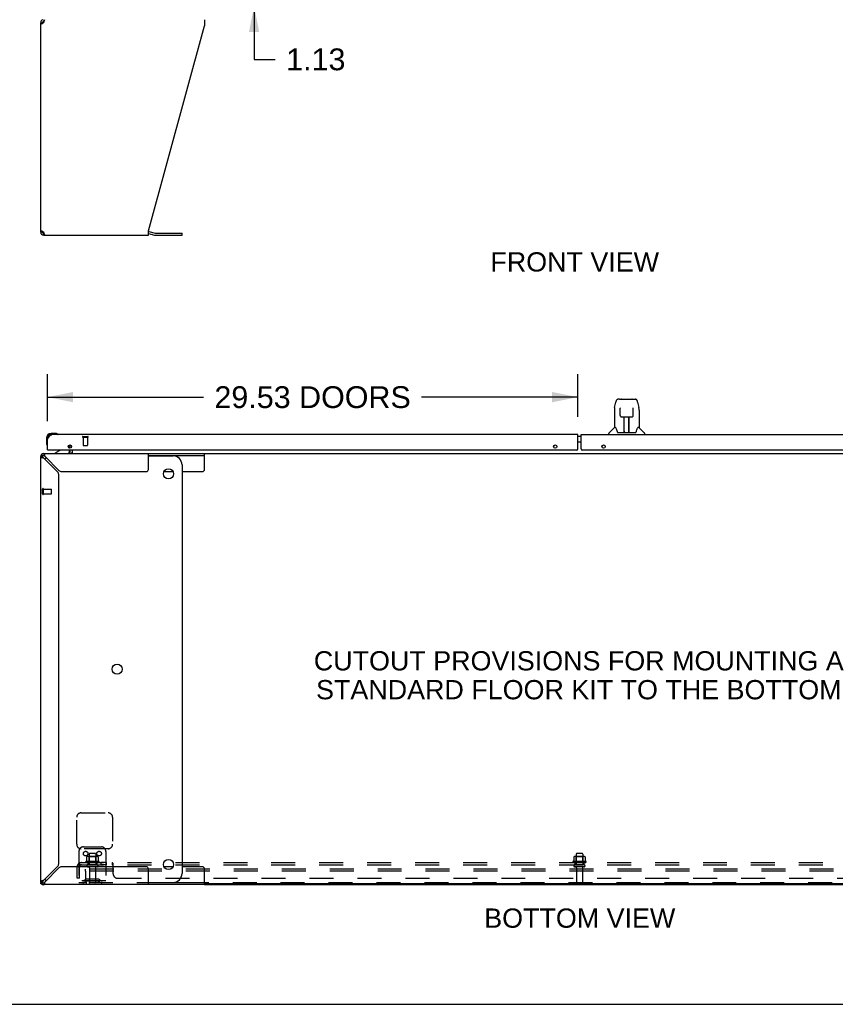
# Model space of a CAD drawing. Header units: inches. Extents: x 0 to 243, y 0 to 157.
# Tile 2 of 16: x 46 to 92, y 0 to 55. Entities that reach past the tile are written whole.
import ezdxf

# ---------------------------------------------------------------- set-up
doc = ezdxf.new("R2010")
doc.units = ezdxf.units.IN
doc.header["$LTSCALE"] = 13.357143
doc.header["$MEASUREMENT"] = 0
doc.linetypes.add('HIDDEN', pattern=[0.2, 0.1, -0.1])
doc.layers.get('0').update_dxf_attribs({"linetype": 'CONTINUOUS'})
for name, color, linetype in [('02___PRT_ALL_AXES', 7, 'CONTINUOUS'), ('DEFAULT_2', 8, 'HIDDEN'), ('DIMENSIONS', 7, 'CONTINUOUS')]:
    doc.layers.add(name, color=color, linetype=linetype)
doc.styles.get("Standard").update_dxf_attribs({"font": 'arial.ttf'})
doc.dimstyles.new('DIMSTYLE_2', dxfattribs={"dimtxt": 1.214286, "dimasz": 1.428571, "dimexe": 0.09, "dimexo": 0.07, "dimgap": 0.0425, "dimtad": 0, "dimtih": 1, "dimtoh": 1, "dimzin": 4, "dimdsep": 46, "dimtxsty": 'Standard', "dimblk": '_FILLED', "dimblk1": '_FILLED', "dimblk2": '_FILLED', "dimcen": 0.09, "dimazin": 1, "dimtfac": 1, "dimtdec": 3, "dimtofl": 0, "dimtmove": 0, "dimatfit": 3, "dimldrblk": '_FILLED', "dimfxl": 1, "dimtolj": 1, "dimtzin": 4, "dimarcsym": 0})

# ---------------------------------------------------------------- blocks, each defined once
blk = doc.blocks.new('_FILLED')
at = {"color": 0, "linetype": 'ByBlock'}
blk.add_solid([(0, 0), (-1, 0.2), (-1, -0.2)], dxfattribs=at)
blk = doc.blocks.new('*D2')
at = {"layer": 'DIMENSIONS', "color": 2, "linetype": 'Continuous'}
for p, q in [((47.812, 32.473), (47.812, 35.094)), ((77.343, 32.72), (77.343, 35.094)), ((47.812, 33.809), (56.508, 33.809)), ((77.343, 33.809), (68.647, 33.809))]:
    blk.add_line(p, q, dxfattribs=at)
at = {"layer": 'DIMENSIONS', "color": 2, "linetype": 'Continuous', "xscale": 1.4285714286, "yscale": 1.4285714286, "zscale": 1.4285714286, "rotation": 180}
blk.add_blockref('_FILLED', (47.812, 33.809), dxfattribs=at)
at = {"layer": 'DIMENSIONS', "color": 2, "linetype": 'Continuous', "xscale": 1.4285714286, "yscale": 1.4285714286, "zscale": 1.4285714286}
blk.add_blockref('_FILLED', (77.343, 33.809), dxfattribs=at)
at = {"layer": 'DIMENSIONS', "color": 2, "linetype": 'Continuous', "insert": (62.577, 34.416), "char_height": 1.21429, "width": 10.92406, "attachment_point": 2, "line_spacing_factor": 0.9}
blk.add_mtext('29.53 DOORS', dxfattribs=at)
blk = doc.blocks.new('*D7')
at = {"layer": 'DIMENSIONS', "color": 2, "linetype": 'Continuous'}
for p, q in [((59.319, 56.701), (59.319, 59.559)), ((59.319, 55.576), (59.319, 52.618)), ((59.319, 52.618), (60.498, 52.618))]:
    blk.add_line(p, q, dxfattribs=at)
at = {"layer": 'DIMENSIONS', "color": 2, "linetype": 'Continuous', "xscale": 1.4285714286, "yscale": 1.4285714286, "zscale": 1.4285714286}
for p, rotation in [((59.319, 56.701), 270), ((59.319, 55.576), 90)]:
    blk.add_blockref('_FILLED', p, dxfattribs=dict(at, rotation=rotation))
at = {"layer": 'DIMENSIONS', "color": 2, "linetype": 'Continuous', "insert": (61.105, 53.225), "char_height": 1.2143, "width": 3.29979, "attachment_point": 1, "line_spacing_factor": 0.9}
blk.add_mtext('1.13', dxfattribs=at)

msp = doc.modelspace()

# ---------------------------------------------------------------- linework, layer by layer
at = {"color": 7, "linetype": 'Continuous'}
for p, q in [((47.603, 54.826), (47.603, 54.722)), ((47.437, 54.66), (47.541, 54.66)), ((47.622, 54.722), (47.603, 54.722)), ((47.541, 42.993), (47.437, 42.993)), ((47.563, 42.945), (47.563, 43.018)), ((47.603, 42.93), (47.622, 42.93)), ((47.603, 42.826), (47.603, 42.93)), ((53.437, 42.926), (53.776, 42.835)), ((53.819, 42.829), (55.305, 42.829)), ((55.305, 42.829), (55.305, 42.933)), ((79.398, 33.228), (79.463, 33.534)), ((79.668, 33.688), (79.587, 33.688)), ((79.669, 33.688), (80.475, 33.688)), ((79.674, 33.688), (79.673, 33.688)), ((79.779, 33.7), (80.365, 33.7)), ((80.476, 33.688), (80.557, 33.688)), ((80.681, 33.534), (80.746, 33.228)), ((79.383, 33.085), (79.383, 32.113)), ((79.706, 33.176), (79.686, 33.176)), ((79.705, 33.212), (79.705, 33.209)), ((79.705, 33.209), (79.705, 33.205)), ((79.708, 33.065), (79.705, 33.194)), ((79.712, 32.782), (79.708, 33.065)), ((80.432, 32.782), (80.439, 33.194)), ((80.439, 33.202), (80.439, 33.207)), ((80.439, 33.194), (80.439, 33.202)), ((80.458, 33.176), (80.439, 33.176)), ((80.761, 33.085), (80.761, 32.113)), ((79.793, 32.704), (79.913, 32.704)), ((79.923, 31.858), (79.938, 32.705)), ((79.93, 32.289), (79.93, 32.704)), ((79.936, 32.641), (79.93, 32.641)), ((79.934, 32.479), (79.93, 32.479)), ((79.933, 32.468), (79.93, 32.468)), ((79.949, 32.705), (80.195, 32.705)), ((80.198, 31.838), (80.183, 32.705)), ((80.184, 32.641), (80.214, 32.641)), ((80.187, 32.705), (80.187, 32.641)), ((80.214, 32.479), (80.187, 32.479)), ((80.214, 32.468), (80.187, 32.468)), ((80.214, 31.838), (80.214, 32.704)), ((80.231, 32.704), (80.351, 32.704)), ((79.377, 32.108), (79.08, 31.81)), ((79.456, 32.113), (79.383, 32.113)), ((79.551, 31.861), (79.556, 31.854)), ((79.586, 31.838), (80.558, 31.838)), ((79.924, 31.91), (79.923, 31.884)), ((79.93, 31.838), (79.93, 31.842)), ((80.191, 32.239), (80.214, 32.239)), ((80.214, 32.235), (80.191, 32.235)), ((80.197, 31.884), (80.197, 31.91)), ((80.761, 32.113), (80.688, 32.113)), ((80.767, 32.108), (81.064, 31.81)), ((47.752, 31.517), (47.752, 31.26)), ((47.752, 31.26), (47.755, 31.222)), ((48.271, 31.78), (48.015, 31.78)), ((48.058, 31.72), (48.015, 31.72)), ((48.309, 31.777), (48.271, 31.78)), ((48.407, 31.733), (48.4, 31.735)), ((77.531, 31.616), (77.343, 31.616)), ((77.531, 31.296), (77.343, 31.296)), ((79.068, 31.72), (79.068, 31.782)), ((81.076, 31.72), (81.076, 31.782)), ((47.797, 31.131), (47.798, 31.125)), ((47.832, 30.866), (47.812, 30.866)), ((48.492, 30.839), (48.254, 30.701)), ((48.968, 31.056), (49.012, 31.012)), ((49.041, 30.866), (49.041, 30.819)), ((49.187, 30.866), (49.187, 30.691)), ((47.541, 30.495), (47.437, 30.495)), ((47.486, 30.613), (47.559, 30.539)), ((47.603, 30.662), (47.603, 30.558)), ((48.254, 30.662), (48.254, 30.701)), ((53.437, 30.558), (56.56, 30.558)), ((53.437, 30.537), (54.805, 30.537)), ((56.56, 29.787), (56.56, 30.662)), ((56.56, 30.662), (98.314, 30.662)), ((54.304, 29.662), (54.807, 29.662)), ((55.305, 30.037), (55.305, 7.287)), ((55.305, 29.662), (56.435, 29.662)), ((54.807, 7.662), (54.304, 7.662)), ((56.435, 7.662), (55.305, 7.662)), ((56.56, 6.662), (56.56, 7.537)), ((47.437, 6.828), (47.541, 6.828)), ((47.483, 6.714), (47.437, 6.714)), ((47.486, 6.71), (47.559, 6.784)), ((47.541, 6.674), (47.541, 6.662)), ((47.603, 6.766), (47.603, 6.662)), ((53.437, 6.787), (54.805, 6.787)), ((56.56, 6.766), (53.437, 6.766)), ((98.314, 6.714), (56.56, 6.714)), ((0, 0), (242.857, 0))]:
    msp.add_line(p, q, dxfattribs=at)
at = {"color": 3, "linetype": 'Continuous'}
for p, q in [((56.56, 54.826), (56.56, 54.486)), ((47.437, 42.993), (47.437, 54.66)), ((47.502, 54.591), (47.486, 54.578)), ((47.52, 54.605), (47.502, 54.591)), ((47.634, 54.758), (47.641, 54.778)), ((47.641, 54.778), (47.649, 54.795)), ((53.437, 43.075), (56.56, 54.486)), ((47.486, 43.075), (47.502, 43.062)), ((47.502, 43.062), (47.52, 43.048)), ((47.52, 43.048), (47.54, 43.034)), ((47.54, 43.034), (47.56, 43.02)), ((47.611, 42.967), (47.603, 42.993)), ((47.603, 42.826), (53.437, 42.826)), ((47.634, 42.895), (47.626, 42.917)), ((47.641, 42.875), (47.634, 42.895)), ((53.437, 42.826), (53.437, 43.075)), ((53.454, 43.029), (53.803, 42.935)), ((53.819, 42.933), (55.305, 42.933)), ((47.812, 30.866), (47.812, 31.473)), ((77.343, 31.72), (48.058, 31.72)), ((77.343, 30.928), (77.343, 31.72)), ((77.531, 30.928), (77.531, 31.72)), ((77.531, 31.72), (106.815, 31.72)), ((47.832, 30.866), (77.281, 30.866)), ((49.083, 30.962), (49.083, 31.145)), ((49.083, 30.804), (49.083, 30.866)), ((77.593, 30.866), (107.042, 30.866)), ((47.437, 6.828), (47.437, 30.495)), ((47.505, 30.449), (47.528, 30.442)), ((47.528, 30.442), (47.552, 30.434)), ((47.603, 30.662), (56.56, 30.662)), ((47.603, 30.419), (48.372, 29.65)), ((48.449, 29.726), (47.679, 30.495)), ((53.437, 29.787), (53.437, 30.662)), ((48.604, 29.662), (53.312, 29.662)), ((48.437, 7.829), (48.437, 29.494)), ((48.372, 7.673), (47.603, 6.904)), ((47.679, 6.828), (48.449, 7.597)), ((53.312, 7.662), (48.604, 7.662)), ((53.437, 6.662), (53.437, 7.537)), ((47.437, 6.714), (47.437, 6.776)), ((47.571, 6.662), (47.541, 6.662)), ((56.56, 6.662), (47.603, 6.662)), ((47.649, 6.73), (47.657, 6.752)), ((47.657, 6.752), (47.664, 6.777)), ((56.56, 6.662), (98.314, 6.662))]:
    msp.add_line(p, q, dxfattribs=at)
for points in [[(47.486, 54.578), (47.471, 54.591), (47.459, 54.605), (47.449, 54.619), (47.442, 54.633), (47.438, 54.646), (47.437, 54.66)], [(47.56, 54.633), (47.54, 54.619), (47.52, 54.605)], [(47.603, 54.66), (47.582, 54.646), (47.56, 54.633)], [(47.603, 54.66), (47.611, 54.686), (47.619, 54.711)], [(47.619, 54.711), (47.626, 54.736), (47.634, 54.758)], [(47.649, 54.795), (47.657, 54.808), (47.664, 54.818)], [(47.437, 42.993), (47.438, 43.007), (47.442, 43.02), (47.449, 43.034), (47.459, 43.048), (47.471, 43.062), (47.486, 43.075)], [(47.56, 43.02), (47.582, 43.007), (47.603, 42.993)], [(47.626, 42.917), (47.619, 42.942), (47.611, 42.967)], [(47.664, 42.835), (47.657, 42.845), (47.649, 42.858), (47.641, 42.875)], [(47.679, 42.826), (47.672, 42.829), (47.664, 42.835)], [(47.812, 31.473), (47.822, 31.489), (47.832, 31.505), (47.843, 31.521), (47.853, 31.537), (47.863, 31.552), (47.873, 31.567), (47.884, 31.582), (47.894, 31.596), (47.904, 31.61), (47.915, 31.623), (47.925, 31.636), (47.935, 31.647), (47.945, 31.658), (47.956, 31.669), (47.966, 31.678), (47.976, 31.687), (47.986, 31.694), (47.997, 31.701), (48.007, 31.707), (48.017, 31.711), (48.027, 31.715), (48.038, 31.718), (48.048, 31.719), (48.058, 31.72)], [(47.437, 30.495), (47.439, 30.487), (47.445, 30.48), (47.455, 30.472), (47.469, 30.465), (47.486, 30.457), (47.505, 30.449)], [(47.552, 30.434), (47.577, 30.427), (47.603, 30.419)], [(47.649, 30.593), (47.641, 30.613), (47.634, 30.63), (47.626, 30.643), (47.619, 30.653), (47.611, 30.66), (47.603, 30.662)], [(47.664, 30.547), (47.657, 30.571), (47.649, 30.593)], [(47.679, 30.495), (47.672, 30.521), (47.664, 30.547)], [(47.505, 6.874), (47.486, 6.866), (47.469, 6.859), (47.455, 6.851), (47.445, 6.843), (47.439, 6.836), (47.437, 6.828)], [(47.552, 6.889), (47.528, 6.881), (47.505, 6.874)], [(47.603, 6.904), (47.577, 6.897), (47.552, 6.889)], [(47.603, 6.662), (47.611, 6.664), (47.619, 6.67), (47.626, 6.68), (47.634, 6.693), (47.641, 6.71), (47.649, 6.73)], [(47.664, 6.777), (47.672, 6.802), (47.679, 6.828)]]:
    msp.add_lwpolyline(points, dxfattribs=at)
at = {"color": 7, "linetype": 'Continuous'}
for points in [[(47.545, 54.622), (47.543, 54.633), (47.541, 54.646), (47.541, 54.66)], [(47.541, 42.993), (47.541, 43.007), (47.543, 43.02), (47.545, 43.031)], [(79.587, 33.688), (79.583, 33.688), (79.568, 33.686), (79.553, 33.681), (79.539, 33.675), (79.527, 33.666), (79.516, 33.656), (79.507, 33.645), (79.498, 33.633), (79.491, 33.619), (79.484, 33.604), (79.478, 33.588), (79.472, 33.569), (79.467, 33.548), (79.463, 33.534)], [(80.657, 33.611), (80.651, 33.623), (80.645, 33.635), (80.637, 33.645), (80.629, 33.655), (80.619, 33.664), (80.609, 33.672), (80.597, 33.679), (80.585, 33.684), (80.571, 33.687), (80.557, 33.688)], [(80.681, 33.534), (80.678, 33.546), (80.673, 33.565), (80.668, 33.582), (80.663, 33.597), (80.657, 33.611)], [(79.398, 33.228), (79.392, 33.196), (79.387, 33.154), (79.384, 33.112), (79.383, 33.085)], [(79.704, 33.217), (79.704, 33.217), (79.704, 33.217), (79.704, 33.217), (79.705, 33.216), (79.705, 33.215), (79.705, 33.214), (79.705, 33.212)], [(79.705, 33.205), (79.705, 33.197), (79.705, 33.194)], [(80.439, 33.207), (80.439, 33.211), (80.439, 33.212), (80.439, 33.214), (80.44, 33.215), (80.44, 33.216), (80.44, 33.217), (80.44, 33.217)], [(80.761, 33.085), (80.76, 33.112), (80.757, 33.155), (80.752, 33.197), (80.746, 33.228)], [(79.712, 32.782), (79.714, 32.77), (79.717, 32.757), (79.722, 32.745), (79.73, 32.734), (79.739, 32.724), (79.749, 32.716), (79.76, 32.71), (79.772, 32.706), (79.784, 32.704), (79.792, 32.704)], [(79.913, 32.704), (79.916, 32.704), (79.925, 32.704), (79.934, 32.705), (79.943, 32.705), (79.949, 32.705)], [(80.195, 32.705), (80.203, 32.705), (80.212, 32.704), (80.22, 32.704), (80.229, 32.704), (80.231, 32.704)], [(80.352, 32.704), (80.361, 32.704), (80.373, 32.707), (80.385, 32.711), (80.396, 32.717), (80.407, 32.725), (80.415, 32.735), (80.422, 32.746), (80.428, 32.758), (80.431, 32.771), (80.432, 32.782)], [(79.453, 32.113), (79.458, 32.104), (79.472, 32.076), (79.487, 32.04), (79.503, 31.998), (79.519, 31.949), (79.533, 31.901)], [(79.533, 31.901), (79.536, 31.893), (79.541, 31.881), (79.546, 31.87), (79.551, 31.861)], [(79.556, 31.854), (79.562, 31.848), (79.569, 31.843), (79.576, 31.839), (79.584, 31.838), (79.586, 31.838)], [(80.558, 31.838), (80.559, 31.838), (80.567, 31.839), (80.575, 31.842), (80.582, 31.847)], [(80.582, 31.847), (80.588, 31.853), (80.593, 31.861)], [(80.593, 31.861), (80.598, 31.87), (80.603, 31.88), (80.608, 31.893), (80.611, 31.901)], [(80.611, 31.901), (80.625, 31.947), (80.641, 31.995), (80.657, 32.038), (80.672, 32.074), (80.686, 32.103), (80.691, 32.113)], [(47.541, 30.495), (47.542, 30.487), (47.544, 30.48), (47.548, 30.472), (47.553, 30.465), (47.559, 30.457)], [(47.559, 30.457), (47.567, 30.449), (47.575, 30.442), (47.584, 30.434), (47.594, 30.427), (47.603, 30.419)], [(47.679, 30.495), (47.672, 30.505), (47.664, 30.514), (47.657, 30.523), (47.649, 30.532), (47.641, 30.539), (47.634, 30.546), (47.626, 30.551), (47.619, 30.555), (47.611, 30.557), (47.603, 30.558)], [(49.187, 30.691), (49.182, 30.691), (49.178, 30.689), (49.174, 30.686), (49.17, 30.682), (49.167, 30.678), (49.164, 30.674), (49.161, 30.669), (49.158, 30.665), (49.154, 30.663), (49.15, 30.662)], [(47.603, 6.904), (47.594, 6.897), (47.584, 6.889), (47.575, 6.881), (47.567, 6.874), (47.559, 6.866), (47.553, 6.859), (47.548, 6.851), (47.544, 6.843), (47.542, 6.836), (47.541, 6.828)], [(47.603, 6.766), (47.611, 6.766), (47.619, 6.769), (47.626, 6.772), (47.634, 6.778), (47.641, 6.784)], [(47.641, 6.784), (47.649, 6.791), (47.657, 6.8), (47.664, 6.809), (47.672, 6.818), (47.679, 6.828)]]:
    msp.add_lwpolyline(points, dxfattribs=at)
at = {"color": 3, "linetype": 'Continuous'}
for centre in [(49.062, 31.054), (76.093, 31.054), (78.781, 31.054)]:
    msp.add_circle(centre, 0.094, dxfattribs=at)
at = {"color": 7, "linetype": 'Continuous'}
for centre in [(54.555, 29.537), (51.688, 18.662), (54.555, 7.787)]:
    msp.add_circle(centre, 0.281, dxfattribs=at)
at = {"color": 3, "linetype": 'Continuous'}
for centre, radius, start, end in [((47.603, 54.66), 0.167, 108, 180), ((47.603, 42.993), 0.167, 180, 270), ((53.411, 42.868), 0.167, 75, 81.039), ((53.819, 42.996), 0.0625, 255, 270), ((48.058, 31.473), 0.246, 90, 180), ((47.832, 30.886), 0.02, 180, 270), ((48.94, 30.804), 0.142, 270, 360), ((77.281, 30.928), 0.0625, 270, 360), ((77.593, 30.928), 0.0625, 180, 270), ((47.603, 30.495), 0.167, 90, 180), ((48.217, 29.494), 0.22, 0, 45), ((48.604, 29.882), 0.22, 225, 270), ((53.312, 29.787), 0.125, 270, 360), ((48.217, 7.829), 0.22, 315, 360), ((48.604, 7.442), 0.22, 90, 135), ((53.312, 7.537), 0.125, 0, 90), ((47.603, 6.828), 0.167, 180, 270)]:
    msp.add_arc(centre, radius, start, end, dxfattribs=at)
at = {"color": 7, "linetype": 'Continuous'}
for centre, radius, start, end in [((47.603, 54.66), 0.0625, 90, 180), ((47.603, 42.993), 0.0625, 180, 270), ((53.819, 42.996), 0.167, 255, 270), ((79.779, 33.68), 0.0197, 90, 156.393), ((80.365, 33.68), 0.0197, 23.607, 90), ((79.107, 31.782), 0.0394, 135, 180), ((79.391, 32.094), 0.0197, 90, 135), ((79.942, 31.857), 0.0197, 179, 270), ((79.943, 31.857), 0.0197, 260.739, 269.9232), ((80.178, 31.857), 0.0197, 270, 1), ((80.178, 31.857), 0.0197, 270.0771, 272.6469), ((80.753, 32.094), 0.0197, 45, 90), ((81.037, 31.782), 0.0394, 0, 45), ((48.015, 31.517), 0.263, 90, 180), ((48.002, 31.26), 0.25, 180, 210.8899), ((48.015, 31.517), 0.203, 90, 180), ((48.271, 31.53), 0.25, 59.1101, 90), ((48.392, 31.735), 0.015, 270, 353.6204), ((48.392, 31.731), 0.015, 6.3796, 59.1101), ((47.8, 31.14), 0.015, 210.8899, 263.6204), ((47.797, 31.14), 0.015, 276.3796, 360), ((48.442, 30.925), 0.1, 300.092, 323.4532), ((48.884, 30.819), 0.157, 289.3549, 360), ((48.941, 30.941), 0.1, 12.3808, 45), ((48.94, 30.804), 0.246, 327.0733, 347.9272), ((47.603, 30.495), 0.0625, 90, 180), ((48.063, 30.037), 0.5, 128.9378, 141.304), ((54.805, 30.037), 0.5, 0, 90), ((56.435, 29.787), 0.125, 270, 360), ((54.805, 7.287), 0.5, 270, 360), ((56.435, 7.537), 0.125, 0, 90), ((47.603, 6.828), 0.0625, 180, 270), ((48.063, 7.287), 0.5, 218.696, 231.0622)]:
    msp.add_arc(centre, radius, start, end, dxfattribs=at)
for centre, major_axis, start_param, end_param in [((79.922, 31.877), (0, 0.0394), -2.940151, -2.835574), ((80.198, 31.877), (0.0394, 0), -1.876815, -1.570796)]:
    msp.add_ellipse(centre, major_axis=major_axis, ratio=1, start_param=start_param, end_param=end_param, dxfattribs=at)
at = {"layer": '02___PRT_ALL_AXES', "color": 8, "linetype": 'HIDDEN'}
for p, q in [((49.792, 31.573), (49.792, 31.126)), ((49.792, 31.573), (50.04, 31.573)), ((50.04, 31.573), (50.04, 31.126)), ((47.584, 28.434), (47.584, 28.682)), ((47.584, 28.682), (48.031, 28.682)), ((47.584, 28.434), (48.031, 28.434)), ((50.129, 8.361), (50.129, 7.766)), ((50.495, 8.361), (50.495, 7.766)), ((77.254, 8.361), (77.254, 7.766)), ((77.62, 8.361), (77.62, 7.766)), ((50.668, 7.961), (49.956, 7.961)), ((49.978, 7.891), (50.062, 7.891)), ((50.062, 7.891), (50.062, 7.766)), ((50.562, 7.891), (50.062, 7.891)), ((50.562, 7.766), (50.062, 7.766)), ((50.562, 7.891), (50.562, 7.766)), ((50.562, 7.891), (50.646, 7.891)), ((50.79, 7.891), (50.79, 7.766)), ((51.071, 7.891), (50.79, 7.891)), ((51.071, 7.766), (50.79, 7.766)), ((51.071, 7.891), (51.071, 7.766)), ((77.793, 7.961), (77.081, 7.961)), ((77.103, 7.891), (77.187, 7.891)), ((77.687, 7.891), (77.187, 7.891)), ((77.187, 7.891), (77.187, 7.766)), ((77.687, 7.766), (77.187, 7.766)), ((77.687, 7.891), (77.771, 7.891)), ((77.687, 7.891), (77.687, 7.766)), ((50.146, 7.597), (50.146, 6.796)), ((50.478, 7.597), (50.478, 6.796)), ((77.271, 7.597), (77.271, 6.796)), ((77.603, 7.597), (77.603, 6.796))]:
    msp.add_line(p, q, dxfattribs=at)
at = {"layer": '02___PRT_ALL_AXES', "color": 7, "linetype": 'Continuous'}
for start, end in [(175.1015, 175.5324), (170.8498, 171.3733)]:
    msp.add_arc((48.015, 31.517), 0.263, start, end, dxfattribs=at)
at = {"layer": '02___PRT_ALL_AXES', "color": 8, "linetype": 'HIDDEN'}
for centre, radius, start, end in [((49.978, 7.929), 0.0384, 124.4497, 270), ((50.312, 7.36), 0.698, 117.6814, 120.6631), ((50.312, 7.36), 0.698, 59.3369, 62.3186), ((50.646, 7.929), 0.0384, 270, 55.5503), ((77.103, 7.929), 0.0384, 124.4497, 270), ((77.437, 7.36), 0.698, 117.6814, 120.6631), ((77.437, 7.36), 0.698, 59.3369, 62.3186), ((77.771, 7.929), 0.0384, 270, 55.5503)]:
    msp.add_arc(centre, radius, start, end, dxfattribs=at)
at = {"layer": 'DEFAULT_2', "color": 8, "linetype": 'HIDDEN'}
for p, q in [((49.774, 31.616), (50.058, 31.616)), ((49.774, 31.573), (50.058, 31.573)), ((49.802, 31.116), (50.03, 31.116)), ((47.541, 28.416), (47.541, 28.7)), ((47.584, 28.416), (47.584, 28.7)), ((48.041, 28.444), (48.041, 28.672)), ((49.687, 10.662), (51.187, 10.662)), ((49.437, 8.912), (49.437, 10.412)), ((51.437, 10.412), (51.437, 8.912)), ((49.562, 8.516), (49.562, 6.766)), ((51.187, 8.662), (49.687, 8.662)), ((49.812, 8.766), (50.812, 8.766)), ((50.567, 8.227), (50.056, 8.227)), ((50.128, 8.207), (50.108, 8.227)), ((50.465, 8.391), (50.159, 8.391)), ((50.495, 8.207), (50.515, 8.227)), ((51.062, 8.516), (51.062, 6.766)), ((77.692, 8.227), (77.181, 8.227)), ((77.253, 8.207), (77.233, 8.227)), ((77.59, 8.391), (77.284, 8.391)), ((77.62, 8.207), (77.64, 8.227)), ((49.555, 7.837), (49.634, 7.74)), ((49.593, 7.766), (49.593, 7.891)), ((49.593, 7.891), (105.281, 7.891)), ((49.593, 7.825), (49.593, 7.822)), ((49.593, 7.766), (105.281, 7.766)), ((49.993, 8.205), (49.993, 7.987)), ((50.128, 7.911), (50.108, 7.891)), ((50.128, 7.911), (50.128, 8.207)), ((50.495, 8.207), (50.128, 8.207)), ((50.495, 7.911), (50.128, 7.911)), ((50.495, 7.911), (50.495, 8.207)), ((50.495, 7.911), (50.515, 7.891)), ((50.631, 8.205), (50.631, 7.987)), ((51.433, 7.766), (51.433, 7.891)), ((51.463, 7.844), (51.462, 7.847)), ((51.465, 7.841), (51.463, 7.844)), ((51.468, 7.266), (51.468, 7.837)), ((77.118, 8.205), (77.118, 7.987)), ((77.253, 7.911), (77.233, 7.891)), ((77.62, 8.207), (77.253, 8.207)), ((77.253, 7.911), (77.253, 8.207)), ((77.62, 7.911), (77.253, 7.911)), ((77.62, 7.911), (77.62, 8.207)), ((77.62, 7.911), (77.64, 7.891)), ((77.756, 8.205), (77.756, 7.987)), ((49.468, 7.016), (49.468, 7.654)), ((49.593, 7.016), (49.593, 7.654)), ((49.937, 7.412), (49.937, 7.516)), ((104.937, 7.516), (49.937, 7.516)), ((49.937, 7.412), (49.937, 6.826)), ((104.937, 7.412), (49.937, 7.412)), ((50.576, 7.66), (50.047, 7.66)), ((77.701, 7.66), (77.172, 7.66)), ((49.593, 7.016), (49.468, 7.016)), ((51.062, 6.87), (49.562, 6.87)), ((49.997, 6.766), (49.562, 6.766)), ((49.905, 6.938), (49.837, 6.889)), ((49.965, 6.854), (49.898, 6.805)), ((50.652, 6.96), (49.971, 6.96)), ((50.652, 6.856), (49.971, 6.856)), ((104.877, 6.766), (49.997, 6.766)), ((50.137, 6.96), (50.137, 6.856)), ((50.487, 6.96), (50.487, 6.856)), ((50.658, 6.854), (50.726, 6.805)), ((50.719, 6.938), (50.787, 6.889)), ((51.718, 7.016), (103.156, 7.016))]:
    msp.add_line(p, q, dxfattribs=at)
for points in [[(49.555, 7.837), (49.557, 7.839), (49.559, 7.841), (49.561, 7.844), (49.563, 7.847), (49.565, 7.85), (49.566, 7.854), (49.568, 7.857), (49.57, 7.861)], [(49.57, 7.861), (49.573, 7.868), (49.574, 7.871), (49.576, 7.875), (49.577, 7.878), (49.579, 7.88), (49.581, 7.883), (49.583, 7.885), (49.585, 7.887), (49.586, 7.889), (49.588, 7.89), (49.59, 7.89), (49.592, 7.891), (49.593, 7.891)], [(49.616, 7.762), (49.616, 7.762), (49.616, 7.762), (49.616, 7.762), (49.616, 7.762), (49.616, 7.762), (49.615, 7.763), (49.615, 7.763), (49.615, 7.764), (49.614, 7.764), (49.614, 7.765), (49.614, 7.765), (49.613, 7.766), (49.613, 7.767), (49.613, 7.767), (49.612, 7.768), (49.612, 7.769), (49.612, 7.769), (49.611, 7.77), (49.611, 7.771), (49.611, 7.771), (49.61, 7.772), (49.61, 7.773), (49.61, 7.773), (49.609, 7.774), (49.609, 7.775), (49.608, 7.776), (49.608, 7.776), (49.608, 7.777), (49.607, 7.778), (49.607, 7.779), (49.607, 7.78), (49.606, 7.78), (49.606, 7.781), (49.606, 7.782), (49.605, 7.783), (49.605, 7.784), (49.604, 7.785), (49.604, 7.786), (49.604, 7.786), (49.603, 7.787), (49.603, 7.788), (49.603, 7.789), (49.602, 7.79), (49.602, 7.791), (49.602, 7.792), (49.601, 7.793), (49.601, 7.794), (49.6, 7.796), (49.6, 7.797), (49.6, 7.798), (49.599, 7.799), (49.599, 7.8), (49.599, 7.801), (49.598, 7.802), (49.598, 7.803), (49.598, 7.804), (49.597, 7.805), (49.597, 7.806), (49.597, 7.808), (49.596, 7.809), (49.596, 7.81), (49.596, 7.811), (49.596, 7.812), (49.595, 7.813), (49.595, 7.814), (49.595, 7.815), (49.595, 7.815), (49.594, 7.816), (49.594, 7.817), (49.594, 7.818), (49.594, 7.819), (49.594, 7.82), (49.594, 7.821), (49.593, 7.822), (49.593, 7.823), (49.593, 7.823), (49.593, 7.824), (49.593, 7.825), (49.593, 7.825), (49.593, 7.825), (49.593, 7.825)], [(49.621, 7.748), (49.617, 7.751), (49.615, 7.753), (49.612, 7.755), (49.61, 7.757), (49.608, 7.759), (49.605, 7.761), (49.603, 7.762), (49.601, 7.763), (49.599, 7.764), (49.597, 7.765), (49.595, 7.765), (49.593, 7.766)], [(49.613, 7.766), (49.613, 7.765), (49.614, 7.765), (49.614, 7.764), (49.614, 7.764), (49.615, 7.763), (49.615, 7.763), (49.615, 7.762), (49.616, 7.762), (49.616, 7.762), (49.616, 7.762), (49.616, 7.762)], [(49.634, 7.74), (49.633, 7.74), (49.632, 7.74), (49.632, 7.74), (49.631, 7.74), (49.63, 7.74), (49.628, 7.741), (49.627, 7.742), (49.626, 7.743), (49.624, 7.744), (49.622, 7.746), (49.621, 7.748)], [(49.993, 7.987), (49.993, 7.986), (49.993, 7.985), (49.992, 7.984), (49.992, 7.983), (49.992, 7.982), (49.991, 7.982), (49.991, 7.981), (49.991, 7.981), (49.99, 7.98), (49.99, 7.98), (49.99, 7.98), (49.989, 7.979), (49.989, 7.979), (49.989, 7.979), (49.988, 7.979), (49.988, 7.979), (49.988, 7.978), (49.988, 7.978)], [(49.999, 8.214), (49.997, 8.214), (49.996, 8.213), (49.995, 8.211), (49.994, 8.21), (49.993, 8.208), (49.993, 8.207), (49.993, 8.205)], [(50.625, 8.214), (50.626, 8.214), (50.628, 8.213), (50.629, 8.211), (50.63, 8.21), (50.63, 8.208), (50.631, 8.207), (50.631, 8.205)], [(50.636, 7.978), (50.636, 7.978), (50.635, 7.979), (50.635, 7.979), (50.635, 7.979), (50.635, 7.979), (50.634, 7.979), (50.634, 7.98), (50.634, 7.98), (50.633, 7.98), (50.633, 7.981), (50.633, 7.981), (50.632, 7.982), (50.632, 7.982), (50.632, 7.983), (50.631, 7.984), (50.631, 7.985), (50.631, 7.986), (50.631, 7.987)], [(51.445, 7.883), (51.443, 7.885), (51.441, 7.887), (51.439, 7.889), (51.437, 7.89), (51.436, 7.89), (51.434, 7.891), (51.433, 7.891)], [(51.448, 7.751), (51.446, 7.755), (51.444, 7.757), (51.443, 7.759), (51.441, 7.761), (51.44, 7.762), (51.439, 7.763), (51.437, 7.764), (51.436, 7.765), (51.434, 7.765), (51.433, 7.766)], [(51.443, 7.759), (51.441, 7.761), (51.44, 7.762), (51.439, 7.763), (51.437, 7.764), (51.436, 7.765), (51.434, 7.765), (51.433, 7.766)], [(51.439, 7.889), (51.437, 7.89), (51.436, 7.89)], [(51.454, 7.865), (51.453, 7.868), (51.451, 7.871), (51.45, 7.875), (51.448, 7.878), (51.446, 7.88), (51.445, 7.883), (51.443, 7.885), (51.441, 7.887)], [(51.461, 7.74), (51.46, 7.74), (51.458, 7.741), (51.457, 7.742), (51.455, 7.743), (51.454, 7.744), (51.452, 7.746), (51.451, 7.748), (51.45, 7.749), (51.448, 7.751)], [(51.468, 7.74), (51.466, 7.74), (51.465, 7.74), (51.463, 7.74), (51.461, 7.74), (51.46, 7.74), (51.458, 7.741), (51.457, 7.742), (51.455, 7.743), (51.454, 7.744), (51.452, 7.746), (51.451, 7.748)], [(51.462, 7.847), (51.46, 7.85), (51.459, 7.854), (51.457, 7.857), (51.454, 7.865)], [(51.468, 7.74), (51.466, 7.74), (51.465, 7.74), (51.463, 7.74)], [(51.468, 7.837), (51.466, 7.839), (51.465, 7.841)], [(77.118, 7.987), (77.118, 7.986), (77.118, 7.985), (77.117, 7.984), (77.117, 7.983), (77.117, 7.982), (77.116, 7.982), (77.116, 7.981), (77.116, 7.981), (77.115, 7.98), (77.115, 7.98), (77.115, 7.98), (77.114, 7.979), (77.114, 7.979), (77.114, 7.979), (77.113, 7.979), (77.113, 7.979), (77.113, 7.978), (77.113, 7.978)], [(77.124, 8.214), (77.122, 8.214), (77.121, 8.213), (77.12, 8.211), (77.119, 8.21), (77.118, 8.208), (77.118, 8.207), (77.118, 8.205)], [(77.75, 8.214), (77.751, 8.214), (77.753, 8.213), (77.754, 8.211), (77.755, 8.21), (77.755, 8.208), (77.756, 8.207), (77.756, 8.205)], [(77.761, 7.978), (77.761, 7.978), (77.76, 7.979), (77.76, 7.979), (77.76, 7.979), (77.76, 7.979), (77.759, 7.979), (77.759, 7.98), (77.759, 7.98), (77.758, 7.98), (77.758, 7.981), (77.758, 7.981), (77.757, 7.982), (77.757, 7.982), (77.757, 7.983), (77.756, 7.984), (77.756, 7.985), (77.756, 7.986), (77.756, 7.987)]]:
    msp.add_lwpolyline(points, dxfattribs=at)
for centre in [(49.937, 8.391), (50.687, 8.391)]:
    msp.add_circle(centre, 0.128, dxfattribs=at)
for centre, radius, start, end in [((49.774, 31.594), 0.0215, 90, 270), ((50.058, 31.594), 0.0215, 270, 90), ((49.802, 31.126), 0.01, 180, 270), ((50.03, 31.126), 0.01, 270, 360), ((47.562, 28.7), 0.0215, 360, 180), ((48.031, 28.672), 0.01, 360, 90), ((47.562, 28.416), 0.0215, 180, 0), ((48.031, 28.444), 0.01, 270, 0), ((49.687, 10.412), 0.25, 90, 180), ((51.187, 10.412), 0.25, 0, 90), ((49.687, 8.912), 0.25, 180, 270), ((51.187, 8.912), 0.25, 270, 360), ((49.812, 8.516), 0.25, 90, 180), ((50.056, 8.085), 0.141, 90, 113.95), ((50.159, 8.361), 0.03, 90, 180), ((50.465, 8.361), 0.03, 0, 90), ((50.567, 8.085), 0.141, 66.05, 90), ((50.812, 8.516), 0.25, 0, 90), ((77.181, 8.085), 0.141, 90, 113.95), ((77.284, 8.361), 0.03, 90, 180), ((77.59, 8.361), 0.03, 0, 90), ((77.692, 8.085), 0.141, 66.05, 90), ((49.705, 7.654), 0.237, 90, 180), ((49.705, 7.654), 0.112, 90, 180), ((50.047, 7.713), 0.053, 90, 270), ((50.576, 7.713), 0.053, 270, 90), ((77.172, 7.713), 0.053, 90, 270), ((77.701, 7.713), 0.053, 270, 90), ((50.083, 7.597), 0.0625, 0, 90), ((50.54, 7.597), 0.0625, 90, 180), ((51.718, 7.266), 0.25, 180, 270), ((77.208, 7.597), 0.0625, 0, 90), ((77.665, 7.597), 0.0625, 90, 180), ((49.776, 6.974), 0.104, 270, 305.7539), ((49.776, 6.974), 0.208, 270, 305.7539), ((49.971, 6.846), 0.114, 90, 125.7539), ((49.997, 6.826), 0.06, 180, 270), ((49.971, 6.846), 0.01, 90, 125.7539), ((50.176, 6.796), 0.03, 180, 270), ((50.448, 6.796), 0.03, 270, 360), ((50.652, 6.846), 0.114, 54.2461, 90), ((50.652, 6.846), 0.01, 54.2461, 90), ((50.848, 6.974), 0.208, 234.2461, 270), ((50.848, 6.974), 0.104, 234.2461, 270), ((77.301, 6.796), 0.03, 180, 270), ((77.573, 6.796), 0.03, 270, 360)]:
    msp.add_arc(centre, radius, start, end, dxfattribs=at)

# ---------------------------------------------------------------- texts
at = {"layer": 'DIMENSIONS', "color": 2, "linetype": 'Continuous', "attachment_point": 2, "line_spacing_factor": 0.9}
for s, insert, char_height, width in [('FRONT VIEW', (77.176, 41.876), 1.0714, 9.376), ('CUTOUT PROVISIONS FOR MOUNTING A\\PSTANDARD FLOOR KIT TO THE BOTTOM', (77.403, 19.663), 1.07143, 29.46229), ('BOTTOM VIEW', (77.457, 5.335), 1.07143, 10.61869)]:
    msp.add_mtext(s, dxfattribs=dict(at, insert=insert, char_height=char_height, width=width))

# ---------------------------------------------------------------- dimensions: what is measured, and where the dimension line sits
at = {"layer": 'DIMENSIONS', "color": 2, "linetype": 'Continuous'}
dim = msp.add_linear_dim(base=(59.319435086, 55.576470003), p1=(49.561802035, 56.701470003), p2=(47.831802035, 55.576470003), angle=270, dimstyle='DIMSTYLE_2', dxfattribs=at)
dim.commit()
dim.dimension.update_dxf_attribs({"geometry": '*D7', "text_midpoint": (62.80763528, 52.610968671), "dimtype": 160})
dim = msp.add_linear_dim(base=(77.343, 33.809), p1=(47.812, 32.403), p2=(77.343, 35.164), text='<> DOORS', dimstyle='DIMSTYLE_2', dxfattribs=at)
dim.commit()
dim.dimension.update_dxf_attribs({"geometry": '*D2', "text_midpoint": (62.577, 33.809), "dimtype": 160})

doc.saveas('drawing.dxf')
